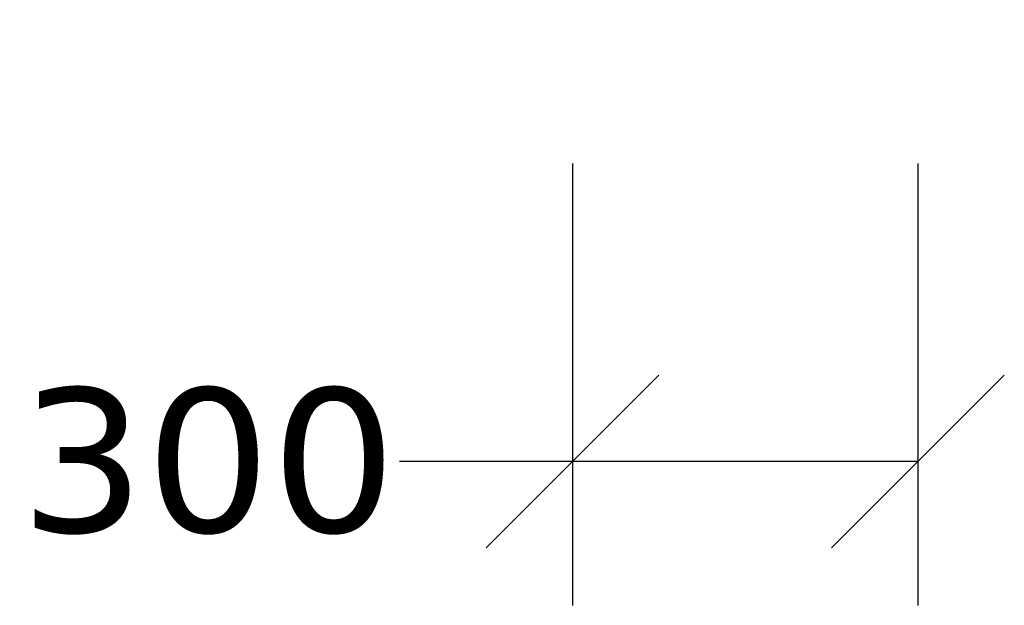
# Model space of a CAD drawing. Header units: millimetres. Extents: x -7734343280 to -3864522140, y -13315289801 to -345766.
# Tile 22 of 22: x -3866116414 to -3866114704, y -346783 to -345766. Entities that reach past the tile are written whole.
import ezdxf

# ---------------------------------------------------------------- set-up
doc = ezdxf.new("R2010")
doc.units = ezdxf.units.MM
doc.header["$MEASUREMENT"] = 0
doc.header["$PDMODE"] = 2
doc.styles.get("Standard").update_dxf_attribs({"font": 'verdana.ttf', "height": 250})
doc.dimstyles.new('SANJAY', dxfattribs={"dimscale": 2.755, "dimtxt": 20000000001.9985, "dimasz": 42.0275, "dimexe": 15.388, "dimexo": 15.5775, "dimgap": 1.7375, "dimtad": 0, "dimtih": 1, "dimtoh": 1, "dimdec": 0, "dimzin": 0, "dimdsep": 46, "dimtxsty": 'Standard', "dimcen": 4000, "dimclrd": 3, "dimclre": 6, "dimclrt": 1, "dimadec": 0, "dimazin": 0, "dimtfac": 1, "dimtdec": 0, "dimtofl": 0, "dimtmove": 0, "dimatfit": 3, "dimfxl": 1, "dimtolj": 1, "dimtzin": 0, "dimarcsym": 0})

# ---------------------------------------------------------------- blocks, each defined once
blk = doc.blocks.new('_Oblique')
at = {"color": 0, "linetype": 'ByBlock', "lineweight": -2}
blk.add_line((-0.5, -0.5), (0.5, 0.5), dxfattribs=at)
blk = doc.blocks.new('*D89')
at = {"color": 3, "lineweight": -2, "transparency": 16777216}
for p, q in [((-3866115454.5, -346015.8), (-3866115454.5, -346783)), ((-3866114854.5, -346015.8), (-3866114854.5, -346783)), ((-3866115454.5, -346533), (-3866115754.5, -346533)), ((-3866114854.5, -346533), (-3866115454.5, -346533))]:
    blk.add_line(p, q, dxfattribs=at)
at = {"layer": 'Defpoints', "color": 0, "lineweight": 30, "transparency": 16777216}
for p in [(-3866115454.5, -345765.8), (-3866114854.5, -345765.8), (-3866115454.5, -346533)]:
    blk.add_point(p, dxfattribs=at)
at = {"color": 3, "lineweight": -2, "transparency": 16777216, "xscale": 300, "yscale": 300, "zscale": 300, "rotation": 180}
blk.add_blockref('_Oblique', (-3866115454.5, -346533), dxfattribs=at)
at = {"color": 3, "lineweight": -2, "transparency": 16777216, "xscale": 300, "yscale": 300, "zscale": 300}
blk.add_blockref('_Oblique', (-3866114854.5, -346533), dxfattribs=at)
at = {"color": 7, "transparency": 16777216, "insert": (-3866116087, -346533), "char_height": 250, "attachment_point": 5}
blk.add_mtext('\\A1;300', dxfattribs=at)

msp = doc.modelspace()

# ---------------------------------------------------------------- dimensions: what is measured, and where the dimension line sits
dim = msp.add_linear_dim(base=(-3866115454.456764, -346532.960048), p1=(-3866114854.456764, -345765.813978), p2=(-3866115454.456764, -345765.813978), dimstyle='SANJAY', override={"dimscale": 1, "dimtxt": 500, "dimasz": 300, "dimexe": 250, "dimexo": 250, "dimgap": 30, "dimtih": 0, "dimtoh": 0, "dimlfac": 0.5, "dimblk": 'Oblique', "dimcen": -1000, "dimclre": 3, "dimclrt": 7})
dim.commit()
dim.dimension.update_dxf_attribs({"geometry": '*D89', "text_midpoint": (-3866116087.008812, -346532.960048)})

doc.saveas('drawing.dxf')
